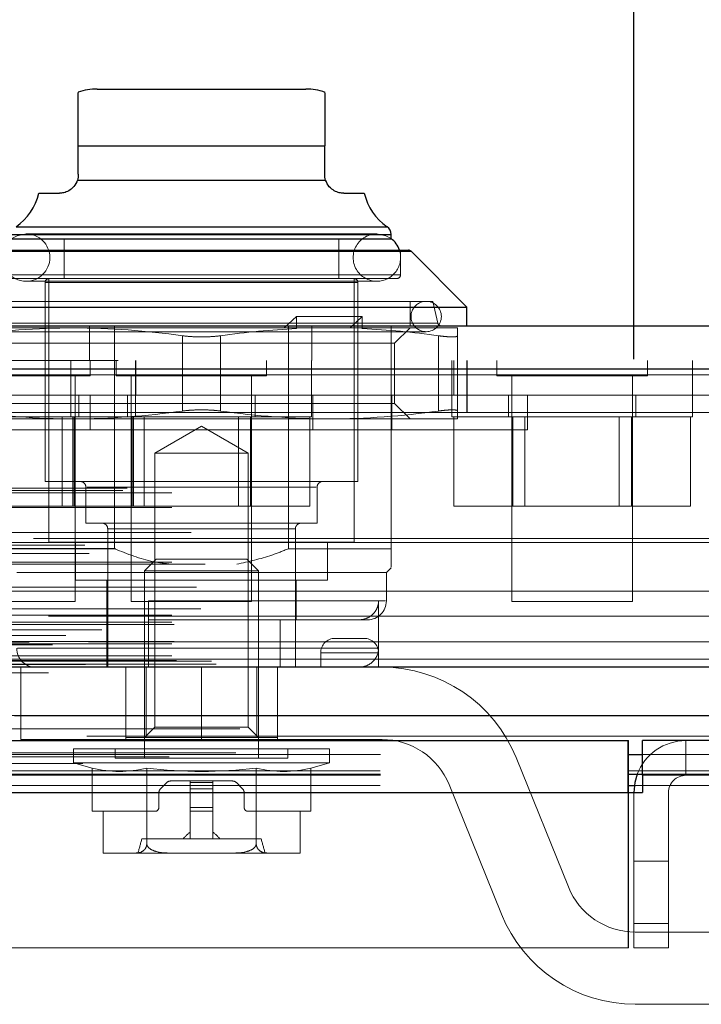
# Model space of a CAD drawing. Header units: inches. Extents: x 0.2 to 10.8, y 0.2 to 8.2.
# Tile 25 of 145: x 4.687 to 4.7657, y 2.2393 to 2.3529. Entities that reach past the tile are written whole.
import ezdxf

# ---------------------------------------------------------------- set-up
doc = ezdxf.new("R2010")
doc.units = ezdxf.units.IN
doc.header["$MEASUREMENT"] = 0
doc.linetypes.add('HIDDEN', pattern=[0.07500000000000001, 0.05, -0.025])
doc.layers.add('DIMENSIONS', color=140, linetype='Continuous')
doc.styles.add('SLDTEXTSTYLE0', font='TXT', dxfattribs={"width": 0.7})
doc.dimstyles.new('SLDDIMSTYLE0', dxfattribs={"dimtxt": 0.0849609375, "dimasz": 0.13, "dimexe": 0, "dimexo": 0.0625, "dimgap": 0.021240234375, "dimtad": 0, "dimtih": 1, "dimtoh": 1, "dimlfac": 18, "dimrnd": 1e-09, "dimzin": 12, "dimdsep": 46, "dimtxsty": 'SLDTEXTSTYLE0', "dimsah": 1, "dimcen": 0.09, "dimadec": 0, "dimazin": 3, "dimtfac": 1, "dimtofl": 0, "dimtmove": 0, "dimatfit": 3, "dimfxl": 0, "dimfrac": 2, "dimtolj": 1, "dimtzin": 12, "dimarcsym": 0})

# ---------------------------------------------------------------- blocks, each defined once
blk = doc.blocks.new('_D_25')
at = {"layer": 'DIMENSIONS'}
for p, q in [((3.227980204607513, 2.313765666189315), (3.227980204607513, 2.671090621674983)), ((4.757869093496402, 2.313765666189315), (4.757869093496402, 2.671090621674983)), ((3.227980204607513, 2.546090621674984), (3.72184727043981, 2.546090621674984)), ((3.836973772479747, 2.546090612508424), (3.808443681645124, 2.546090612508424)), ((3.808443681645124, 2.546090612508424), (3.808443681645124, 2.4110597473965)), ((4.160121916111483, 2.546090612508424), (4.188652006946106, 2.546090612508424)), ((4.188652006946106, 2.546090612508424), (4.188652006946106, 2.4110597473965)), ((4.757869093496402, 2.546090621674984), (4.275248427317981, 2.546090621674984)), ((3.808443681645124, 2.4110597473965), (3.836973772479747, 2.4110597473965)), ((4.188652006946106, 2.4110597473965), (4.160121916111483, 2.4110597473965))]:
    blk.add_line(p, q, dxfattribs=at)
for points in [[(3.227980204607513, 2.546090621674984), (3.357980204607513, 2.526090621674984), (3.357980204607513, 2.566090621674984)], [(4.757869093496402, 2.546090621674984), (4.627869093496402, 2.566090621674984), (4.627869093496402, 2.526090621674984)]]:
    blk.add_solid(points, dxfattribs=at)
at = {"layer": 'DIMENSIONS', "char_height": 0.08333333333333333, "attachment_point": 1, "style": 'SLDTEXTSTYLE0'}
for s, insert in [('27.54', (3.836973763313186, 2.672532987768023)), ('699.5', (3.836973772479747, 2.518482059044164))]:
    blk.add_mtext(s, dxfattribs=dict(at, insert=insert))

msp = doc.modelspace()

# ---------------------------------------------------------------- linework, layer by layer
at = {"color": 7, "linetype": 'Continuous', "lineweight": 25}
for p, q in [((4.695962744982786, 2.344946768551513), (4.707992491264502, 2.344946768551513)), ((4.707992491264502, 2.344946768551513), (4.720022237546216, 2.344946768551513)), ((4.693775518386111, 2.338385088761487), (4.722209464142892, 2.338385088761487)), ((4.693775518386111, 2.335104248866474), (4.693775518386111, 2.338385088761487)), ((4.722209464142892, 2.335104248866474), (4.722209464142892, 2.338385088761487)), ((4.69367339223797, 2.334443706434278), (4.722311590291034, 2.334443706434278)), ((4.68922098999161, 2.332917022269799), (4.691588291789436, 2.332917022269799)), ((4.724396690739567, 2.332917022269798), (4.726763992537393, 2.332917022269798)), ((4.686588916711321, 2.329058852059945), (4.707992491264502, 2.329058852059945)), ((4.707992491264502, 2.329058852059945), (4.729396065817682, 2.329058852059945)), ((4.686120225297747, 2.32816137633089), (4.707992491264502, 2.32816137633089)), ((4.686120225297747, 2.327667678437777), (4.707992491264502, 2.327667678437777)), ((4.707992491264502, 2.32816137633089), (4.729864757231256, 2.32816137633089)), ((4.707992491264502, 2.327667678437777), (4.729864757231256, 2.327667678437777)), ((4.729864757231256, 2.327687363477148), (4.729864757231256, 2.32816137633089)), ((4.683804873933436, 2.326227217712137), (4.707992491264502, 2.326227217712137)), ((4.684114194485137, 2.326355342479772), (4.707992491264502, 2.326355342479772)), ((4.707992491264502, 2.326355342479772), (4.731870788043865, 2.326355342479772)), ((4.707992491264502, 2.326227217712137), (4.732180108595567, 2.326227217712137)), ((4.738613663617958, 2.319793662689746), (4.732180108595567, 2.326227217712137)), ((4.677371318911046, 2.319793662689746), (4.707992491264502, 2.319793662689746)), ((4.707992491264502, 2.319793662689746), (4.738613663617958, 2.319793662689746)), ((4.738613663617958, 2.317606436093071), (4.738613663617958, 2.319793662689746)), ((3.198367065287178, 2.317606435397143), (4.787455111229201, 2.317606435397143)), ((3.196403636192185, 2.312648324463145), (4.789418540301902, 2.312648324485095)), ((3.190347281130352, 2.278301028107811), (4.795474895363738, 2.278301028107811)), ((3.228641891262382, 2.269765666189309), (4.757207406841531, 2.269765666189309)), ((4.757207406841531, 2.263765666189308), (4.757207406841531, 2.269765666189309)), ((4.758869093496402, 2.265765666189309), (4.758869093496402, 2.269765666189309)), ((4.807540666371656, 2.269765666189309), (4.758869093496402, 2.269765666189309)), ((4.757207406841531, 2.268177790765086), (4.758869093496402, 2.268177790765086)), ((4.757207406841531, 2.265887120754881), (4.758869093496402, 2.26588712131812)), ((4.757257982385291, 2.263765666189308), (4.757257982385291, 2.265897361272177)), ((4.758874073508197, 2.265765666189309), (4.758869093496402, 2.265765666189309)), ((4.758874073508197, 2.265765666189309), (4.758874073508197, 2.263765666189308)), ((4.807542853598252, 2.265765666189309), (4.758874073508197, 2.265765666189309)), ((4.757257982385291, 2.264610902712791), (4.75792892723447, 2.264610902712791)), ((3.228641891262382, 2.263765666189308), (4.757207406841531, 2.263765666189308)), ((4.757207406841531, 2.263765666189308), (4.758874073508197, 2.263765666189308))]:
    msp.add_line(p, q, dxfattribs=at)
at = {"color": 7, "linetype": 'HIDDEN', "lineweight": 18}
for p, q in [((4.693775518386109, 2.338385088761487), (4.72220946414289, 2.338385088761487)), ((4.72220946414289, 2.338385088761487), (4.693775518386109, 2.338385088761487)), ((4.722209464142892, 2.338385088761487), (4.693775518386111, 2.338385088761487)), ((4.722209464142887, 2.338385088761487), (4.693775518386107, 2.338385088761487)), ((4.693775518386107, 2.338385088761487), (4.722209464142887, 2.338385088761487)), ((4.693673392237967, 2.334443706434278), (4.722311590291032, 2.334443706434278)), ((4.722311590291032, 2.334443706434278), (4.693673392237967, 2.334443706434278)), ((4.722311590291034, 2.334443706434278), (4.693673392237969, 2.334443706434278)), ((4.693673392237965, 2.334443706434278), (4.72231159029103, 2.334443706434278)), ((4.72231159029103, 2.334443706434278), (4.693673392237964, 2.334443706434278)), ((4.729396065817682, 2.329058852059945), (4.686588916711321, 2.329058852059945)), ((4.686613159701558, 2.329058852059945), (4.72937182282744, 2.329058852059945)), ((4.686613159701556, 2.329058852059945), (4.729371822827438, 2.329058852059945)), ((4.729864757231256, 2.32816137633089), (4.686120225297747, 2.32816137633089)), ((4.686144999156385, 2.32816137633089), (4.729839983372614, 2.32816137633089)), ((4.686144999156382, 2.32816137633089), (4.729839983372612, 2.32816137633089)), ((4.728224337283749, 2.328234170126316), (4.687760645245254, 2.328234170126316)), ((4.692135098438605, 2.327667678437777), (4.692135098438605, 2.323074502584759)), ((4.723849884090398, 2.323074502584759), (4.723849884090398, 2.327667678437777)), ((4.729864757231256, 2.327667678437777), (4.729864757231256, 2.327687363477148)), ((4.732180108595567, 2.326227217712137), (4.683804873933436, 2.326227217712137)), ((4.68382922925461, 2.326227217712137), (4.732155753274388, 2.326227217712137)), ((4.683829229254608, 2.326227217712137), (4.732155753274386, 2.326227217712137)), ((4.730958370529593, 2.323511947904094), (4.730958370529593, 2.326355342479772)), ((4.685124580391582, 2.323511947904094), (4.730860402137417, 2.323511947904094)), ((4.685124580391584, 2.323511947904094), (4.730860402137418, 2.323511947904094)), ((4.685124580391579, 2.323511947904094), (4.730860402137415, 2.323511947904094)), ((4.685464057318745, 2.323074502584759), (4.707992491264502, 2.323074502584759)), ((4.690385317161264, 2.323074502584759), (4.690385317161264, 2.292672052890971)), ((4.707992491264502, 2.323074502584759), (4.730520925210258, 2.323074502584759)), ((4.725599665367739, 2.292672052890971), (4.725599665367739, 2.323074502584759)), ((4.687760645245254, 2.322766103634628), (4.728224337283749, 2.322766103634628)), ((4.689947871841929, 2.322637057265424), (4.689947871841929, 2.299671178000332)), ((4.690046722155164, 2.322637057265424), (4.725938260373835, 2.322637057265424)), ((4.690046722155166, 2.322637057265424), (4.725938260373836, 2.322637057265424)), ((4.690046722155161, 2.322637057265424), (4.725938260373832, 2.322637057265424)), ((4.726037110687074, 2.299671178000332), (4.726037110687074, 2.322637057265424)), ((4.681308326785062, 2.320449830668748), (4.707992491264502, 2.320449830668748)), ((4.707992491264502, 2.320449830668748), (4.734676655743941, 2.320449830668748)), ((4.732051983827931, 2.317606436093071), (4.732051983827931, 2.320449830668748)), ((4.735254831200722, 2.317945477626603), (4.734676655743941, 2.320449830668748)), ((4.718967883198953, 2.318700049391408), (4.717546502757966, 2.317387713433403)), ((4.718967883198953, 2.317301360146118), (4.718967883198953, 2.318700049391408)), ((4.726544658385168, 2.318700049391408), (4.718967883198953, 2.318700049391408)), ((4.726544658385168, 2.318700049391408), (4.725123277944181, 2.317387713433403)), ((4.726544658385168, 2.317301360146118), (4.726544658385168, 2.318700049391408)), ((4.678790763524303, 2.317387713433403), (4.693228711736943, 2.317387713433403)), ((4.6807547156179, 2.317945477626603), (4.735230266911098, 2.317945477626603)), ((4.680754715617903, 2.317945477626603), (4.7352302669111, 2.317945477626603)), ((4.680754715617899, 2.317945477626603), (4.735230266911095, 2.317945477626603)), ((4.693228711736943, 2.317387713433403), (4.718804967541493, 2.317387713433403)), ((4.695059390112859, 2.313606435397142), (4.695059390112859, 2.317606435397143)), ((4.697969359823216, 2.291906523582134), (4.697969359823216, 2.317606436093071)), ((4.718015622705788, 2.291906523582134), (4.718015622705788, 2.317606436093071)), ((4.718967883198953, 2.317301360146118), (4.718804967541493, 2.317387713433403)), ((4.725123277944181, 2.317387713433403), (4.718804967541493, 2.317387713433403)), ((4.720725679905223, 2.313606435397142), (4.720725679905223, 2.317606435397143)), ((4.726381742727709, 2.317387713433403), (4.725123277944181, 2.317387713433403)), ((4.726544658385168, 2.317301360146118), (4.726381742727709, 2.317387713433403)), ((4.726381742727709, 2.317387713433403), (4.73752005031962, 2.317387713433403)), ((4.729864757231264, 2.313606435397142), (4.729864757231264, 2.317606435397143)), ((4.730275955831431, 2.315611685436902), (4.732051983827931, 2.317387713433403)), ((4.682073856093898, 2.316950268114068), (4.733911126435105, 2.316950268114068)), ((4.705805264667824, 2.316482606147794), (4.705805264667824, 2.30779413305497)), ((4.705805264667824, 2.316482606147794), (4.705805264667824, 2.30779413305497)), ((4.705805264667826, 2.316482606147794), (4.705805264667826, 2.30779413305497)), ((4.705805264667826, 2.316482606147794), (4.705805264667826, 2.30779413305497)), ((4.705805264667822, 2.316482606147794), (4.705805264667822, 2.30779413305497)), ((4.705805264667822, 2.316482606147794), (4.705805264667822, 2.30779413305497)), ((4.710179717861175, 2.316482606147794), (4.710179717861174, 2.30779413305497)), ((4.710179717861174, 2.316482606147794), (4.710179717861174, 2.30779413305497)), ((4.710179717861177, 2.316482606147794), (4.710179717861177, 2.30779413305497)), ((4.710179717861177, 2.316482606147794), (4.710179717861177, 2.30779413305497)), ((4.710179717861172, 2.316482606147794), (4.710179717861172, 2.30779413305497)), ((4.710179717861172, 2.316482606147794), (4.710179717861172, 2.30779413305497)), ((4.735332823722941, 2.316482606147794), (4.735332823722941, 2.30779413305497)), ((4.735332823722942, 2.316482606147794), (4.735332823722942, 2.30779413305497)), ((4.735332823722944, 2.316482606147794), (4.735332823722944, 2.30779413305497)), ((4.735332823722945, 2.316482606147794), (4.735332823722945, 2.30779413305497)), ((4.735332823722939, 2.316482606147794), (4.735332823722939, 2.30779413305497)), ((4.73533282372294, 2.316482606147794), (4.73533282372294, 2.30779413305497)), ((4.73752005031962, 2.316482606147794), (4.73752005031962, 2.30779413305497)), ((4.685709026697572, 2.315611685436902), (4.730275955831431, 2.315611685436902)), ((4.730275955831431, 2.308665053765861), (4.730275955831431, 2.315611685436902)), ((3.198367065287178, 2.313606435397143), (4.787455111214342, 2.313606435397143)), ((4.69292031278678, 2.313606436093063), (4.69292031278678, 2.309606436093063)), ((4.695156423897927, 2.311870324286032), (4.695156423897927, 2.313606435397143)), ((4.698128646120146, 2.313606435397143), (4.698128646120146, 2.311870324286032)), ((4.700364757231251, 2.309606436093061), (4.700364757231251, 2.313606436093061)), ((4.700401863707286, 2.309606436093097), (4.700401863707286, 2.313606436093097)), ((4.715489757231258, 2.311870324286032), (4.715489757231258, 2.313606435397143)), ((4.720698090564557, 2.309606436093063), (4.720698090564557, 2.313606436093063)), ((4.729864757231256, 2.291906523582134), (4.729864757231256, 2.313606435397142)), ((4.736864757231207, 2.313606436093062), (4.736864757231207, 2.309606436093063)), ((4.737086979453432, 2.309606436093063), (4.737086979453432, 2.313606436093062)), ((4.738586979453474, 2.309606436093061), (4.738586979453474, 2.313606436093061)), ((4.738624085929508, 2.307606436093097), (4.738624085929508, 2.313606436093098)), ((4.7420730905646, 2.313606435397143), (4.7420730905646, 2.311870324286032)), ((4.759434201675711, 2.311870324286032), (4.759434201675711, 2.313606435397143)), ((4.764642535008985, 2.309606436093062), (4.764642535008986, 2.313606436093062)), ((4.789418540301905, 2.312648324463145), (3.196403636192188, 2.312648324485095)), ((3.196403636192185, 2.311953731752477), (4.789418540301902, 2.311953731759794)), ((4.789418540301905, 2.311953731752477), (3.196403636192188, 2.311953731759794)), ((4.677795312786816, 2.311870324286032), (4.695156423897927, 2.311870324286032)), ((4.693420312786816, 2.285828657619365), (4.693420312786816, 2.311870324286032)), ((4.698128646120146, 2.311870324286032), (4.715489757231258, 2.311870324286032)), ((4.699864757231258, 2.311870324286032), (4.699864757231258, 2.285828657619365)), ((4.713753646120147, 2.285828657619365), (4.713753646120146, 2.311870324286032)), ((4.7420730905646, 2.311870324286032), (4.759434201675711, 2.311870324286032)), ((4.743809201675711, 2.311870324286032), (4.743809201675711, 2.285828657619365)), ((4.757698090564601, 2.285828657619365), (4.7576980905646, 2.311870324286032)), ((4.738624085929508, 2.309606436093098), (3.247235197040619, 2.309606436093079)), ((4.692920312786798, 2.30960643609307), (4.692920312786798, 2.30710643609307)), ((4.693836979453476, 2.307106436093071), (4.693836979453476, 2.309606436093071)), ((4.695159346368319, 2.305606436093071), (4.695159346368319, 2.309606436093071)), ((4.699448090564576, 2.30960643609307), (4.699448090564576, 2.307106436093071)), ((4.700364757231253, 2.307106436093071), (4.700364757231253, 2.309606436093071)), ((4.714170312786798, 2.307106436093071), (4.714170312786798, 2.309606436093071)), ((4.720698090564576, 2.307106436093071), (4.720698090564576, 2.309606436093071)), ((4.720825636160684, 2.305606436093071), (4.720825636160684, 2.309606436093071)), ((4.729964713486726, 2.305606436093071), (4.729964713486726, 2.309606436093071)), ((4.73686475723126, 2.309606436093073), (4.73686475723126, 2.307106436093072)), ((4.738586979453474, 2.307606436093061), (4.738586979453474, 2.309606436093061)), ((4.768586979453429, 2.309606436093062), (4.738624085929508, 2.309606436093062)), ((4.743392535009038, 2.309606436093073), (4.743392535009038, 2.307106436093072)), ((4.745603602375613, 2.305606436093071), (4.745603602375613, 2.309606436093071)), ((4.75811475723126, 2.307106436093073), (4.75811475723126, 2.309606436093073)), ((4.764642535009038, 2.307106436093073), (4.764642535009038, 2.309606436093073)), ((4.685709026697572, 2.308665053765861), (4.730275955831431, 2.308665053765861)), ((4.732051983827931, 2.306889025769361), (4.730275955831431, 2.308665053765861)), ((4.738624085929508, 2.307606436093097), (3.247235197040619, 2.307606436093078)), ((4.738624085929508, 2.307606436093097), (3.247235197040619, 2.307606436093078)), ((3.24723519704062, 2.30760643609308), (4.738586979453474, 2.307606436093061)), ((3.24723519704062, 2.30760643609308), (4.738586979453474, 2.307606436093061)), ((4.738586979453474, 2.307606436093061), (4.738624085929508, 2.307606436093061)), ((4.767401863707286, 2.307606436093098), (4.738624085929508, 2.307606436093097)), ((4.672586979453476, 2.307106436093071), (4.700364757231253, 2.307106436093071)), ((4.678464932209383, 2.306889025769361), (4.693228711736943, 2.306889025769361)), ((4.691917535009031, 2.296828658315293), (4.691917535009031, 2.307106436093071)), ((4.693145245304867, 2.307106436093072), (4.693145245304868, 2.296828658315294)), ((4.693228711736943, 2.306889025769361), (4.72275627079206, 2.306889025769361)), ((4.693307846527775, 2.307106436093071), (4.693307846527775, 2.296828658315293)), ((4.699977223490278, 2.307106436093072), (4.699977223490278, 2.296828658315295)), ((4.700139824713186, 2.30710643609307), (4.720698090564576, 2.307106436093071)), ((4.700139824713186, 2.307106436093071), (4.700139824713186, 2.296828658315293)), ((4.701367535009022, 2.307106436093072), (4.701367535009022, 2.296828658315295)), ((4.707992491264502, 2.306054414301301), (4.702615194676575, 2.302949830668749)), ((4.713369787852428, 2.302949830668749), (4.707992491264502, 2.306054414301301)), ((4.712250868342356, 2.296828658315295), (4.712250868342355, 2.307106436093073)), ((4.713641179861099, 2.307106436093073), (4.7136411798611, 2.296828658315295)), ((4.720473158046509, 2.307106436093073), (4.72047315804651, 2.296828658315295)), ((4.72275627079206, 2.306889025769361), (4.73752005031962, 2.306889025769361)), ((4.73686475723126, 2.307106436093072), (4.764642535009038, 2.307106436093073)), ((4.737089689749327, 2.307106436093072), (4.737089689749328, 2.296828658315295)), ((4.743921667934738, 2.307106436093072), (4.743921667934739, 2.296828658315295)), ((4.745311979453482, 2.307106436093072), (4.745311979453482, 2.296828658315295)), ((4.756195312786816, 2.296828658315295), (4.756195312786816, 2.307106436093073)), ((4.75758562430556, 2.307106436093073), (4.75758562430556, 2.296828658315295)), ((4.76441760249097, 2.307106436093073), (4.76441760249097, 2.296828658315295)), ((4.707992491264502, 2.305606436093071), (4.67038138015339, 2.305606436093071)), ((4.745603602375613, 2.305606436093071), (4.707992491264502, 2.305606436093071)), ((4.702615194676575, 2.302949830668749), (4.707992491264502, 2.302949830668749)), ((4.702615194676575, 2.302949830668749), (4.702615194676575, 2.271328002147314)), ((4.707992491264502, 2.302949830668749), (4.713369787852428, 2.302949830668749)), ((4.713369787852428, 2.271328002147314), (4.713369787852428, 2.302949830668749)), ((4.689947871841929, 2.299671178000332), (4.707992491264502, 2.299671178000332)), ((4.707992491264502, 2.299671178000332), (4.726037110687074, 2.299671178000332)), ((3.198921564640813, 2.298614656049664), (4.786900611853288, 2.298614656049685)), ((3.199408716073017, 2.298903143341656), (4.786413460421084, 2.298903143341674)), ((3.204553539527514, 2.298347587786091), (4.781268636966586, 2.298347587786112)), ((3.204553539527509, 2.298347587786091), (4.781268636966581, 2.298347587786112)), ((4.694650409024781, 2.299015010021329), (4.694650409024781, 2.294859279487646)), ((4.694747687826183, 2.299015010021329), (4.721237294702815, 2.299015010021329)), ((4.694747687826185, 2.299015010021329), (4.721237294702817, 2.299015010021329)), ((4.69474768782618, 2.299015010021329), (4.721237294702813, 2.299015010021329)), ((4.721334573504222, 2.294859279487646), (4.721334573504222, 2.299015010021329)), ((3.204553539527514, 2.296659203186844), (4.781268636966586, 2.296659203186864)), ((4.679643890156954, 2.296828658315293), (4.693307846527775, 2.296828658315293)), ((4.693307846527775, 2.296828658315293), (4.700139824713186, 2.296828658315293)), ((4.700139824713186, 2.296828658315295), (4.7136411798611, 2.296828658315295)), ((4.7136411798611, 2.296828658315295), (4.72047315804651, 2.296828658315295)), ((4.737089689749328, 2.296828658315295), (4.743921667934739, 2.296828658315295)), ((4.743921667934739, 2.296828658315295), (4.75758562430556, 2.296828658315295)), ((4.75758562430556, 2.296828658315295), (4.76441760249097, 2.296828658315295)), ((4.694650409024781, 2.294859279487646), (4.707992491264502, 2.294859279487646)), ((4.707992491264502, 2.294859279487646), (4.721334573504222, 2.294859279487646)), ((3.20679751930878, 2.293787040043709), (4.779024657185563, 2.29378704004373)), ((4.697165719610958, 2.294203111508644), (4.697165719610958, 2.278236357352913)), ((4.697190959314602, 2.294203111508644), (4.718794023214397, 2.294203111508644)), ((4.697190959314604, 2.294203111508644), (4.718794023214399, 2.294203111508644)), ((4.697190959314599, 2.294203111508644), (4.718794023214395, 2.294203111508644)), ((4.718819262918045, 2.278236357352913), (4.718819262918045, 2.294203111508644)), ((4.7886135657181, 2.293105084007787), (3.197217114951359, 2.293105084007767)), ((3.204553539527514, 2.292635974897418), (4.781268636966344, 2.292635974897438)), ((4.780647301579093, 2.292640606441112), (3.205173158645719, 2.292640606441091)), ((4.690385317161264, 2.292672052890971), (4.707992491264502, 2.292672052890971)), ((4.69344743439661, 2.292672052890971), (4.69344743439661, 2.28829759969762)), ((4.707992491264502, 2.292672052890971), (4.725599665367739, 2.292672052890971)), ((4.722537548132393, 2.28829759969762), (4.722537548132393, 2.292672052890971)), ((3.194518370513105, 2.292326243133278), (4.791303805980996, 2.292326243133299)), ((3.195039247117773, 2.29135372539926), (4.790778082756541, 2.291353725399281)), ((3.198053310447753, 2.291936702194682), (4.787768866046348, 2.291936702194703)), ((4.686120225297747, 2.291906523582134), (4.697969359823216, 2.291906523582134)), ((4.718015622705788, 2.291906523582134), (4.729864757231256, 2.291906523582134)), ((3.204553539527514, 2.290339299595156), (4.781268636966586, 2.290339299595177)), ((3.208396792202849, 2.290127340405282), (4.777419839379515, 2.290127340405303)), ((4.702772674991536, 2.290703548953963), (4.701430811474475, 2.289361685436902)), ((4.702772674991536, 2.290703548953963), (4.707992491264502, 2.290703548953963)), ((4.707992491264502, 2.290703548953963), (4.713212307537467, 2.290703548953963)), ((4.714554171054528, 2.289361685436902), (4.713212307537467, 2.290703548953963)), ((4.686667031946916, 2.28917249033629), (4.707992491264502, 2.28917249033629)), ((4.701430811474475, 2.289361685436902), (4.707992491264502, 2.289361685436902)), ((4.701430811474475, 2.289361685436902), (4.701430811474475, 2.267737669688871)), ((4.707992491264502, 2.289361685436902), (4.714554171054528, 2.289361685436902)), ((4.707992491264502, 2.28917249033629), (4.729317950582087, 2.28917249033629)), ((4.714554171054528, 2.267737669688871), (4.714554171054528, 2.289361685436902)), ((4.729317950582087, 2.28917249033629), (4.729864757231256, 2.289719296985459)), ((4.729317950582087, 2.285891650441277), (4.729317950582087, 2.28917249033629)), ((4.69344743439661, 2.28829759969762), (4.707992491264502, 2.28829759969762)), ((4.697056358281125, 2.28829759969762), (4.697056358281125, 2.278236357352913)), ((4.707992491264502, 2.28829759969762), (4.722537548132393, 2.28829759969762)), ((4.718928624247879, 2.283704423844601), (4.718928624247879, 2.28829759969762)), ((4.780442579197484, 2.287006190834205), (3.205379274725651, 2.287006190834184)), ((3.207416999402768, 2.287456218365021), (4.778405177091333, 2.287456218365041)), ((3.207416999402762, 2.287456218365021), (4.778405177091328, 2.287456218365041)), ((4.679531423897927, 2.285828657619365), (4.693420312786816, 2.285828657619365)), ((4.699864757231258, 2.285828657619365), (4.713753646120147, 2.285828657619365)), ((4.701868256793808, 2.285891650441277), (4.72922073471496, 2.285891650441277)), ((4.70186825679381, 2.280423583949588), (4.70186825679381, 2.285891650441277)), ((4.70186825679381, 2.285891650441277), (4.729220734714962, 2.285891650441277)), ((4.701868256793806, 2.285891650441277), (4.729220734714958, 2.285891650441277)), ((4.728419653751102, 2.280423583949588), (4.728419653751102, 2.285891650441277)), ((4.743809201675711, 2.285828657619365), (4.757698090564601, 2.285828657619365)), ((3.207905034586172, 2.284965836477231), (4.777914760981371, 2.284965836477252)), ((4.790355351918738, 2.28414353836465), (3.19546057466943, 2.284143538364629)), ((3.204553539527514, 2.284225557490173), (4.781268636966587, 2.284225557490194)), ((3.204553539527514, 2.283443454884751), (4.781268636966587, 2.283443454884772)), ((3.204553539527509, 2.283443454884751), (4.781268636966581, 2.283443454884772)), ((4.70186825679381, 2.283704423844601), (4.727130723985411, 2.283704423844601)), ((4.717052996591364, 2.278236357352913), (4.717052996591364, 2.283704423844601)), ((3.191475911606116, 2.282543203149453), (4.794346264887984, 2.282543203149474)), ((3.196507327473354, 2.282563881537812), (4.789314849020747, 2.282563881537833)), ((3.204831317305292, 2.283165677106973), (4.780990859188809, 2.283165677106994)), ((3.188096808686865, 2.281118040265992), (4.797725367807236, 2.281118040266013)), ((3.188096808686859, 2.281118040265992), (4.797725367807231, 2.281118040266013)), ((4.794968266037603, 2.281174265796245), (3.190853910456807, 2.281174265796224)), ((3.192320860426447, 2.281910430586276), (4.793465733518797, 2.281910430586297)), ((3.204831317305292, 2.281221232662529), (4.780990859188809, 2.28122123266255)), ((4.726741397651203, 2.281569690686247), (4.723408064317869, 2.281569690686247)), ((3.190794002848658, 2.280834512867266), (4.795028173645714, 2.280834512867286)), ((3.204553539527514, 2.280943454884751), (4.781268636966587, 2.280943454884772)), ((3.204553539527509, 2.280943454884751), (4.781268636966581, 2.280943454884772)), ((4.7284196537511, 2.280423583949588), (4.686767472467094, 2.280423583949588)), ((4.728419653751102, 2.280423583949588), (4.686767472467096, 2.280423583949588)), ((4.728419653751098, 2.280423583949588), (4.686767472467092, 2.280423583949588)), ((4.728408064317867, 2.27990302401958), (4.721741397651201, 2.27990302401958)), ((4.721741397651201, 2.27990302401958), (4.728408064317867, 2.27990302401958)), ((4.721741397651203, 2.27990302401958), (4.721741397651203, 2.278236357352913)), ((4.72840806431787, 2.27990302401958), (4.721741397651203, 2.27990302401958)), ((4.721741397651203, 2.27990302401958), (4.72840806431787, 2.27990302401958)), ((4.728408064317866, 2.27990302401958), (4.721741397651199, 2.27990302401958)), ((4.721741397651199, 2.27990302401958), (4.728408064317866, 2.27990302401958)), ((4.72840806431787, 2.27990302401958), (4.72840806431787, 2.278236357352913)), ((3.204553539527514, 2.279561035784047), (4.781268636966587, 2.279561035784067)), ((3.204553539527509, 2.279561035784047), (4.781268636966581, 2.279561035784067)), ((3.205109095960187, 2.278999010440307), (4.780713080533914, 2.278999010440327)), ((3.205109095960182, 2.278999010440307), (4.780713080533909, 2.278999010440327)), ((3.20916232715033, 2.278952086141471), (4.776659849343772, 2.278952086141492)), ((3.209162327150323, 2.278952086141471), (4.776659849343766, 2.278952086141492)), ((4.767401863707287, 2.279161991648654), (3.218457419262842, 2.279161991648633)), ((3.19397572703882, 2.278250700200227), (4.791846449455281, 2.278250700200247)), ((3.194115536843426, 2.278232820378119), (4.791706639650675, 2.27823282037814)), ((3.19461816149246, 2.27855171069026), (4.791204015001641, 2.278551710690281)), ((3.194618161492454, 2.27855171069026), (4.791204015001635, 2.278551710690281)), ((3.209677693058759, 2.278587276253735), (4.776144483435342, 2.278587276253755)), ((3.209677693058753, 2.278587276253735), (4.776144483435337, 2.278587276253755)), ((4.687158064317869, 2.278236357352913), (4.707991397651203, 2.278236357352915)), ((4.687158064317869, 2.278236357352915), (4.687158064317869, 2.26990302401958)), ((4.699241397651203, 2.278236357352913), (4.699241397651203, 2.26990302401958)), ((4.6992435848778, 2.270143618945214), (4.6992435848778, 2.278236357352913)), ((4.701614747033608, 2.270143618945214), (4.701614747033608, 2.278236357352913)), ((4.707991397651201, 2.278236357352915), (4.707991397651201, 2.26990302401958)), ((4.707991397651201, 2.278236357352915), (4.707991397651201, 2.26990302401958)), ((4.707991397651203, 2.278236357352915), (4.707991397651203, 2.26990302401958)), ((4.707991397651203, 2.278236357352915), (4.728824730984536, 2.278236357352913)), ((4.707991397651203, 2.278236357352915), (4.707991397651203, 2.26990302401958)), ((4.707991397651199, 2.278236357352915), (4.707991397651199, 2.26990302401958)), ((4.707991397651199, 2.278236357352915), (4.707991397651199, 2.26990302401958)), ((4.714370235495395, 2.270143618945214), (4.714370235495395, 2.278236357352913)), ((4.716741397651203, 2.278236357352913), (4.716741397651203, 2.26990302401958)), ((3.19034728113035, 2.277606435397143), (4.795474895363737, 2.277606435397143)), ((3.212404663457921, 2.271126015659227), (4.77341751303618, 2.271126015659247)), ((4.702615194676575, 2.271328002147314), (4.701430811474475, 2.270143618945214)), ((4.702615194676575, 2.271328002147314), (4.713369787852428, 2.271328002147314)), ((4.714554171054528, 2.270143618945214), (4.713369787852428, 2.271328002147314)), ((4.687158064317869, 2.26990302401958), (4.707991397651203, 2.26990302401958)), ((4.6992435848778, 2.270143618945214), (4.701614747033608, 2.270143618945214)), ((4.701614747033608, 2.270143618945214), (4.714370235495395, 2.270143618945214)), ((4.728824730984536, 2.26990302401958), (4.707991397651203, 2.26990302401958)), ((4.714370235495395, 2.270143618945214), (4.716741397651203, 2.270143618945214)), ((4.757207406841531, 2.269765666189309), (4.757257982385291, 2.269765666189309)), ((4.757257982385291, 2.265897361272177), (4.757257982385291, 2.269765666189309)), ((4.763869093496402, 2.265765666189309), (4.763869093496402, 2.269765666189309)), ((4.693228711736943, 2.268831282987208), (4.707992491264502, 2.268831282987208)), ((4.693228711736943, 2.268831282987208), (4.693228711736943, 2.267203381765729)), ((4.698040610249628, 2.268831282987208), (4.698040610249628, 2.267737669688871)), ((4.707992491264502, 2.268831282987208), (4.72275627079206, 2.268831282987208)), ((4.717944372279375, 2.267737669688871), (4.717944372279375, 2.268831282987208)), ((4.72275627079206, 2.267203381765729), (4.72275627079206, 2.268831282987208)), ((3.204241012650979, 2.267892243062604), (4.78157172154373, 2.267892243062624)), ((3.211931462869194, 2.268374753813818), (4.773888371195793, 2.268374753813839)), ((3.228641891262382, 2.268177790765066), (4.757207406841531, 2.268177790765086)), ((4.698040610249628, 2.267737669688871), (4.707992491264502, 2.267737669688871)), ((4.707992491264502, 2.267737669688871), (4.717944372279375, 2.267737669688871)), ((4.744275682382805, 2.267818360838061), (4.750313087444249, 2.252889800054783)), ((4.758869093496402, 2.268177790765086), (4.803816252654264, 2.268177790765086)), ((3.228591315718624, 2.266301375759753), (4.757257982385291, 2.266301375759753)), ((4.693228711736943, 2.267203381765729), (4.707992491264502, 2.267203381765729)), ((4.695364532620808, 2.26661066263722), (4.695364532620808, 2.26161343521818)), ((4.701678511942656, 2.266610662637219), (4.701678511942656, 2.257852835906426)), ((4.707992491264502, 2.267203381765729), (4.72275627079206, 2.267203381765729)), ((4.714306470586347, 2.266610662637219), (4.714306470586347, 2.257852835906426)), ((4.720620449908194, 2.266610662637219), (4.720620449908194, 2.26161343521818)), ((4.757257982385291, 2.266301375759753), (4.805492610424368, 2.266301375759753)), ((3.228641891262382, 2.265765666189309), (4.757207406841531, 2.265765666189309)), ((4.757207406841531, 2.265765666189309), (4.757257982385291, 2.265765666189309)), ((4.758869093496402, 2.26588712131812), (4.803699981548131, 2.265887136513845)), ((3.228591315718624, 2.264610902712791), (4.757257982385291, 2.264610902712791)), ((4.703972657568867, 2.264920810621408), (4.703263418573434, 2.264211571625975)), ((4.706680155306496, 2.265112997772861), (4.704436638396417, 2.265112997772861)), ((4.706680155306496, 2.265112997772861), (4.709304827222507, 2.265112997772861)), ((4.706680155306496, 2.265112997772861), (4.706680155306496, 2.264920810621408)), ((4.706680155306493, 2.264920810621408), (4.709304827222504, 2.264920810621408)), ((4.706680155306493, 2.264920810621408), (4.709304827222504, 2.264920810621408)), ((4.706680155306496, 2.264920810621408), (4.706680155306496, 2.264211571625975)), ((4.706680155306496, 2.264920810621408), (4.709304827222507, 2.264920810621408)), ((4.706680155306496, 2.264920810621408), (4.709304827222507, 2.264920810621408)), ((4.706680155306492, 2.264920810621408), (4.709304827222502, 2.264920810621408)), ((4.706680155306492, 2.264920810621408), (4.709304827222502, 2.264920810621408)), ((4.706680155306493, 2.264211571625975), (4.709304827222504, 2.264211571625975)), ((4.706680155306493, 2.264211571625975), (4.709304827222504, 2.264211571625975)), ((4.706680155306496, 2.264211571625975), (4.706680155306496, 2.263747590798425)), ((4.706680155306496, 2.264211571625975), (4.709304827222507, 2.264211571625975)), ((4.706680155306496, 2.264211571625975), (4.709304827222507, 2.264211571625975)), ((4.706680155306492, 2.264211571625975), (4.709304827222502, 2.264211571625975)), ((4.706680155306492, 2.264211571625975), (4.709304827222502, 2.264211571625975)), ((4.709304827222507, 2.265112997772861), (4.709304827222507, 2.264920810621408)), ((4.711548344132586, 2.265112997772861), (4.709304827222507, 2.265112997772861)), ((4.709304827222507, 2.264920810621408), (4.709304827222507, 2.264211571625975)), ((4.709304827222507, 2.264211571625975), (4.709304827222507, 2.263747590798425)), ((4.712721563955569, 2.264211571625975), (4.712012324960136, 2.264920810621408)), ((4.742587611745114, 2.249765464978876), (4.73655020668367, 2.264694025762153)), ((4.75792892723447, 2.264610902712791), (4.805492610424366, 2.264610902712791)), ((3.228641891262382, 2.263765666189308), (4.757207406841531, 2.263765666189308)), ((3.228641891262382, 2.263765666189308), (4.757207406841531, 2.263765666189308)), ((3.228641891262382, 2.263765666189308), (4.757207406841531, 2.263765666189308)), ((3.228641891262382, 2.263765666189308), (4.757207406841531, 2.263765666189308)), ((3.228641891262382, 2.263765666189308), (4.757207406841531, 2.263765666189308)), ((4.703071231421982, 2.263747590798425), (4.703071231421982, 2.262050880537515)), ((4.706680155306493, 2.263747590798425), (4.709304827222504, 2.263747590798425)), ((4.706680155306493, 2.263747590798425), (4.709304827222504, 2.263747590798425)), ((4.706680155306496, 2.263747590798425), (4.709304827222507, 2.263747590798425)), ((4.706680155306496, 2.263747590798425), (4.706680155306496, 2.262050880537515)), ((4.706680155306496, 2.263747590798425), (4.709304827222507, 2.263747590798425)), ((4.706680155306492, 2.263747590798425), (4.709304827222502, 2.263747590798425)), ((4.706680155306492, 2.263747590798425), (4.709304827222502, 2.263747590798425)), ((4.709304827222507, 2.263747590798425), (4.709304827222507, 2.262050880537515)), ((4.712913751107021, 2.262050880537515), (4.712913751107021, 2.263747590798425)), ((4.757207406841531, 2.24587677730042), (4.757207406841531, 2.263765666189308)), ((4.757257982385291, 2.24587677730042), (4.757257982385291, 2.263765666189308)), ((4.757869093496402, 2.263765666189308), (4.757869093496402, 2.24587677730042)), ((4.761869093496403, 2.24587677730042), (4.761869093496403, 2.263765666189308)), ((4.706680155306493, 2.262050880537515), (4.709304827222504, 2.262050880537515)), ((4.706680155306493, 2.262050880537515), (4.709304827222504, 2.262050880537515)), ((4.706680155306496, 2.262050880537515), (4.709304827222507, 2.262050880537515)), ((4.706680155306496, 2.262050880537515), (4.706680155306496, 2.26161343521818)), ((4.706680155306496, 2.262050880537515), (4.709304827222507, 2.262050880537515)), ((4.706680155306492, 2.262050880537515), (4.709304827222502, 2.262050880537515)), ((4.706680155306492, 2.262050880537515), (4.709304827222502, 2.262050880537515)), ((4.709304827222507, 2.262050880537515), (4.709304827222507, 2.26161343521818)), ((4.696627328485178, 2.26161343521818), (4.695364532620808, 2.26161343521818)), ((4.696627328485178, 2.256802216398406), (4.696627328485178, 2.26161343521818)), ((4.702633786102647, 2.26161343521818), (4.696627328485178, 2.26161343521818)), ((4.706680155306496, 2.26161343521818), (4.709304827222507, 2.26161343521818)), ((4.706680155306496, 2.26161343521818), (4.706680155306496, 2.258441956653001)), ((4.709304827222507, 2.26161343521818), (4.709304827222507, 2.258441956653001)), ((4.719357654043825, 2.26161343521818), (4.713351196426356, 2.26161343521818)), ((4.719357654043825, 2.26161343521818), (4.719357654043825, 2.256802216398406)), ((4.720620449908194, 2.26161343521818), (4.719357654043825, 2.26161343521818)), ((4.701114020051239, 2.258441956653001), (4.714870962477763, 2.258441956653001)), ((4.696666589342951, 2.256801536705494), (4.696687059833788, 2.256801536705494)), ((4.696666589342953, 2.256801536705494), (4.696687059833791, 2.256801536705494)), ((4.696666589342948, 2.256801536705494), (4.696687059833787, 2.256801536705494)), ((4.696687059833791, 2.256801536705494), (4.700355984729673, 2.256801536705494)), ((4.700355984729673, 2.256801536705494), (4.704323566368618, 2.256801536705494)), ((4.704323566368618, 2.256801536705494), (4.711661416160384, 2.256801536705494)), ((4.711661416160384, 2.256801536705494), (4.715628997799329, 2.256801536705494)), ((4.715628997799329, 2.256801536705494), (4.719297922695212, 2.256801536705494)), ((4.71929792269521, 2.256801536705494), (4.719318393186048, 2.256801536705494)), ((4.719297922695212, 2.256801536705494), (4.719318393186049, 2.256801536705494)), ((4.719297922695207, 2.256801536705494), (4.719318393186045, 2.256801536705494)), ((4.757869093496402, 2.255876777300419), (4.761869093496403, 2.255876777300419)), ((4.761869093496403, 2.248654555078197), (4.757869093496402, 2.248654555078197)), ((4.757869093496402, 2.248654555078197), (4.761869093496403, 2.248654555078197)), ((4.761869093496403, 2.248654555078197), (4.757869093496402, 2.248654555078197)), ((4.757869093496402, 2.248654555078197), (4.761869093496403, 2.248654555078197)), ((4.761869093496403, 2.248654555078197), (4.757869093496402, 2.248654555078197)), ((4.757869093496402, 2.248654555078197), (4.761869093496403, 2.248654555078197)), ((4.758038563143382, 2.247680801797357), (4.790213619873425, 2.247680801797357)), ((4.757207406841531, 2.24587677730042), (3.228641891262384, 2.24587677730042)), ((4.757257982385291, 2.24587677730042), (4.757207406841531, 2.24587677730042)), ((4.757869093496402, 2.24587677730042), (4.761869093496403, 2.24587677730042)), ((4.790213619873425, 2.239347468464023), (4.758038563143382, 2.239347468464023))]:
    msp.add_line(p, q, dxfattribs=at)
at = {"color": 7, "linetype": 'HIDDEN', "lineweight": 18, "flags": 128}
for points in [[(4.687760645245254, 2.328234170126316), (4.686714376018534, 2.328026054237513), (4.686120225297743, 2.327687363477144)], [(4.729864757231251, 2.327687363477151), (4.729270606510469, 2.328026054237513), (4.728224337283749, 2.328234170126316)], [(4.786412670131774, 2.272638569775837), (4.005734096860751, 2.272638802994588), (3.199411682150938, 2.272638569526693)], [(4.780566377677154, 2.272650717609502), (4.005734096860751, 2.27265077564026), (3.205253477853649, 2.272650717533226)], [(4.794768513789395, 2.270278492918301), (3.959205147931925, 2.270278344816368), (3.191049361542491, 2.270278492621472)], [(4.79477325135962, 2.27027844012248), (4.05852145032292, 2.270276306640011), (3.191050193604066, 2.270278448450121)], [(3.211934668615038, 2.26837477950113), (3.98008102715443, 2.268375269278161), (4.773905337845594, 2.268374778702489)], [(3.194304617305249, 2.267147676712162), (3.980069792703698, 2.267147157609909), (4.79152759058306, 2.267147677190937)], [(3.228641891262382, 2.265887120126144), (3.980069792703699, 2.265886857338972), (4.757207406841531, 2.265887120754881)]]:
    msp.add_lwpolyline(points, dxfattribs=at)
at = {"color": 7, "linetype": 'Continuous', "lineweight": 25, "flags": 128}
msp.add_lwpolyline([(4.758257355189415, 2.265888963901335), (4.757984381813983, 2.264936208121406), (4.757869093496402, 2.263765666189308)], dxfattribs=at)
at = {"color": 7, "linetype": 'Continuous', "lineweight": 25}
for centre, radius, start, end in [((4.695962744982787, 2.338385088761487), 0.006561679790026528, 90.00000000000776, 109.6081191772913), ((4.720022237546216, 2.338385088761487), 0.006561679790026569, 70.2500112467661, 90), ((4.682839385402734, 2.334443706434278), 0.006561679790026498, 304.8499045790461, 346.5458794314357), ((4.733145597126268, 2.334443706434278), 0.006561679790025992, 193.4541205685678, 235.1500954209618), ((4.728771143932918, 2.32816137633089), 0.001093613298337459, 359.9999999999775, 55.15009542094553), ((4.728224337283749, 2.325500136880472), 0.002734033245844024, 18.22805277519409, 53.1301023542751), ((4.731870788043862, 2.325917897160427), 0.0004374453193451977, 45.00000000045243, 89.99999999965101)]:
    msp.add_arc(centre, radius, start, end, dxfattribs=at)
at = {"color": 7, "linetype": 'HIDDEN', "lineweight": 18}
for centre, radius, start, end in [((4.687760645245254, 2.325500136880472), 0.002734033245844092, 270.0000000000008, 90), ((4.728224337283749, 2.325500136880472), 0.002734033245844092, 90, 270.0000000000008), ((4.687760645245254, 2.325500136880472), 0.002734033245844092, 161.7719472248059, 270.0000000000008), ((4.728224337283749, 2.325500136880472), 0.002734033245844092, 270.0000000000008, 18.22805277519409), ((4.690385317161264, 2.322637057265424), 0.0004374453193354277, 90, 180), ((4.725599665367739, 2.322637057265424), 0.0004374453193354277, 0, 90), ((4.730520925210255, 2.323511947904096), 0.0004374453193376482, 270.0000000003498, 359.99999999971), ((4.733911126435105, 2.318700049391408), 0.001749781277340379, 90, 270.0000000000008), ((4.733911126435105, 2.318700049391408), 0.001749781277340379, 270.0000000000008, 90), ((4.735681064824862, 2.318043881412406), 0.0004374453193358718, 193.0000000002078, 270.0000000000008), ((4.693994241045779, 2.299015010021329), 0.0006561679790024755, 0, 90), ((4.721990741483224, 2.299015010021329), 0.0006561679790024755, 90, 180), ((4.696509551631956, 2.294203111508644), 0.0006561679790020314, 0, 90.00000000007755), ((4.719475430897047, 2.294203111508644), 0.0006561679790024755, 90, 180), ((4.727130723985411, 2.285891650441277), 0.002187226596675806, 270.0000000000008, 0), ((4.723408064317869, 2.27990302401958), 0.001666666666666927, 90, 180), ((4.726741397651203, 2.27990302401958), 0.001666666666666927, 0, 90), ((4.688854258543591, 2.280423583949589), 0.002187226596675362, 180.0000000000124, 270.0000000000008), ((4.728824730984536, 2.261569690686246), 0.01666666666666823, 22.01938135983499, 90), ((4.728824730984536, 2.261569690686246), 0.008333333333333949, 22.01938135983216, 90), ((4.763869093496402, 2.263765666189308), 0.006000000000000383, 90, 159.2750013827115), ((4.707992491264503, 2.31625910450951), 0.05122922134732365, 253.2503397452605, 255.7295548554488), ((4.698521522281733, 2.278897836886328), 0.01268626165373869, 255.590465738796, 284.4095342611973), ((4.707992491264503, 2.31625910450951), 0.05004831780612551, 262.7523851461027, 277.247614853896), ((4.71746346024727, 2.27889783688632), 0.01268626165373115, 255.5904657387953, 284.4095342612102), ((4.707992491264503, 2.31625910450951), 0.05122922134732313, 284.27044514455, 286.7496602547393), ((4.763869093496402, 2.263765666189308), 0.002000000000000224, 90, 180), ((4.703727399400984, 2.263747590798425), 0.0006561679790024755, 134.9999999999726, 180), ((4.704436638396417, 2.264456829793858), 0.0006561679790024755, 90, 134.9999999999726), ((4.711548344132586, 2.264456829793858), 0.0006561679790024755, 45.00000000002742, 90), ((4.712257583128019, 2.263747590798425), 0.0006561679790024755, 0, 45.00000000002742), ((4.702633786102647, 2.262050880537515), 0.0004374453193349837, 270.0000000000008, 0), ((4.713351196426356, 2.262050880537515), 0.0004374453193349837, 180, 270.0000000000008), ((5.832126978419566, 1.941982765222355), 1.174451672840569, 164.3682972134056, 164.4513821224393), ((3.583856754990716, 1.941982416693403), 1.174452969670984, 15.54861792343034, 15.6317027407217), ((4.696686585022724, 2.259384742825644), 0.002583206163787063, 268.6855685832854, 270.0105313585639), ((4.696666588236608, 2.257935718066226), 0.001134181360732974, 268.0163070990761, 270.0000558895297), ((4.696686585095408, 2.259384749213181), 0.002583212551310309, 268.6855702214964, 270.0105297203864), ((4.719298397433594, 2.259384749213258), 0.002583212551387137, 269.9894702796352, 271.3144297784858), ((4.71929839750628, 2.259384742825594), 0.00258320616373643, 269.9894686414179, 271.3144314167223), ((4.71931839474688, 2.257935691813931), 0.001134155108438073, 269.99992114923, 271.9837158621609), ((4.758038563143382, 2.256014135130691), 0.008333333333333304, 202.0193813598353, 270.0000000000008), ((4.758038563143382, 2.256014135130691), 0.01666666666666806, 202.0193813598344, 270.0000000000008)]:
    msp.add_arc(centre, radius, start, end, dxfattribs=at)
at = {"color": 7, "linetype": 'Continuous', "lineweight": 25}
for points, knots in [([(4.693775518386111, 2.338385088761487), (4.693775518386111, 2.338917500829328), (4.693775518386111, 2.339980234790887), (4.693775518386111, 2.341516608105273), (4.693775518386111, 2.343021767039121), (4.693775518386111, 2.344151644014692), (4.693775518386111, 2.344566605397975), (4.693775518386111, 2.344523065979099), (4.693775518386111, 2.344509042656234)], [0, 0, 0, 0, 0.1069754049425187, 0.2135308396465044, 0.3566164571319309, 0.5735303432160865, 0.8626412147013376, 1, 1, 1, 1]), ([(4.722209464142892, 2.344509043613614), (4.722209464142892, 2.344521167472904), (4.722209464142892, 2.344550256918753), (4.722209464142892, 2.344168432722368), (4.722209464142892, 2.343290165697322), (4.722209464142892, 2.341846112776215), (4.722209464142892, 2.340223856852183), (4.722209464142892, 2.338957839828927), (4.722209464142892, 2.338385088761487)], [0, 0, 0, 0, 0.1596258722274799, 0.3829991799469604, 0.6077260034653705, 0.7457164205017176, 0.8849611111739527, 1, 1, 1, 1]), ([(4.693673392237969, 2.334443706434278), (4.693578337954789, 2.334143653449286), (4.693425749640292, 2.333887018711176), (4.693071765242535, 2.333474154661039), (4.692871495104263, 2.333318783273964), (4.692481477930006, 2.333095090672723), (4.692287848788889, 2.333023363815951), (4.691921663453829, 2.33293438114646), (4.691749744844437, 2.332917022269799), (4.691588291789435, 2.332917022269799)], [0, 0, 0, 0, 0.25, 0.25, 0.5, 0.5, 0.75, 0.75, 1, 1, 1, 1]), ([(4.724396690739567, 2.332917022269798), (4.72423538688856, 2.332917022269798), (4.724064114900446, 2.332934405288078), (4.723701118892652, 2.333022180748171), (4.72350646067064, 2.333093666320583), (4.723114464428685, 2.333317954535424), (4.722914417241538, 2.333473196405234), (4.722561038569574, 2.333884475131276), (4.722406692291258, 2.334143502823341), (4.722311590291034, 2.334443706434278)], [0, 0, 0, 0, 0.25, 0.25, 0.5, 0.5, 0.75, 0.75, 1, 1, 1, 1])]:
    msp.add_open_spline(points, degree=3, knots=knots, dxfattribs=at)
for points in [[(4.693775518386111, 2.335104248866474), (4.693775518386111, 2.334873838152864), (4.693738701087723, 2.334649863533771), (4.69367339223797, 2.334443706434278)], [(4.722311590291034, 2.334443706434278), (4.72224634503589, 2.334649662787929), (4.722209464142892, 2.334873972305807), (4.722209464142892, 2.335104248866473)]]:
    msp.add_open_spline(points, degree=3, dxfattribs=at)
at = {"color": 7, "linetype": 'HIDDEN', "lineweight": 18}
for points in [[(4.693228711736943, 2.317387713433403), (4.689020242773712, 2.317387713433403), (4.684829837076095, 2.317053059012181), (4.680652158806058, 2.316482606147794)], [(4.705805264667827, 2.316482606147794), (4.70162758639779, 2.317053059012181), (4.697437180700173, 2.317387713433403), (4.693228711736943, 2.317387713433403)], [(4.73752005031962, 2.317387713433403), (4.73752005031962, 2.317387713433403), (4.73752005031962, 2.317053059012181), (4.73752005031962, 2.316482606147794)], [(4.718967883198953, 2.317301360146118), (4.7160287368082, 2.317168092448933), (4.713100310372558, 2.316881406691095), (4.710179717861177, 2.316482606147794)], [(4.735332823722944, 2.316482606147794), (4.732412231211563, 2.316881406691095), (4.729483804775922, 2.317168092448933), (4.726544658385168, 2.317301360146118)], [(4.693228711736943, 2.306889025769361), (4.689020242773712, 2.306889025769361), (4.684829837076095, 2.307223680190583), (4.680652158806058, 2.30779413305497)], [(4.705805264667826, 2.30779413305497), (4.70162758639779, 2.307223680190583), (4.697437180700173, 2.306889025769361), (4.693228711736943, 2.306889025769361)], [(4.710179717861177, 2.30779413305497), (4.714357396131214, 2.307223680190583), (4.718547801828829, 2.306889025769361), (4.72275627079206, 2.306889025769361)], [(4.72275627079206, 2.306889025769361), (4.726964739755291, 2.306889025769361), (4.731155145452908, 2.307223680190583), (4.735332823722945, 2.30779413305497)], [(4.73752005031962, 2.30779413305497), (4.73752005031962, 2.307223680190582), (4.73752005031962, 2.306889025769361), (4.73752005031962, 2.306889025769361)], [(4.705861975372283, 2.258441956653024), (4.706118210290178, 2.258718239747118), (4.706384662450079, 2.258983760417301), (4.706680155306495, 2.259218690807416)], [(4.709304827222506, 2.259218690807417), (4.709600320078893, 2.258983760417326), (4.709866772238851, 2.258718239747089), (4.710123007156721, 2.258441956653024)]]:
    msp.add_open_spline(points, degree=3, dxfattribs=at)
for points, knots in [([(4.710179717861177, 2.316482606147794), (4.709847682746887, 2.31643726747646), (4.709497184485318, 2.316403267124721), (4.708759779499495, 2.316356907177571), (4.708375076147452, 2.316345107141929), (4.707613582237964, 2.316345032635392), (4.707226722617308, 2.316356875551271), (4.706492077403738, 2.316402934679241), (4.706137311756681, 2.31643726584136), (4.705805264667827, 2.316482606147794)], [0, 0, 0, 0, 0.25, 0.25, 0.5, 0.5, 0.75, 0.75, 1, 1, 1, 1]), ([(4.73752005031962, 2.316482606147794), (4.73752005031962, 2.31643726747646), (4.737470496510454, 2.316403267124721), (4.737273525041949, 2.316356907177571), (4.73712513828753, 2.31634510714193), (4.736744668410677, 2.316345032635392), (4.736507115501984, 2.316356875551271), (4.735969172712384, 2.316402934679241), (4.735664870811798, 2.31643726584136), (4.735332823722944, 2.316482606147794)], [0, 0, 0, 0, 0.25, 0.25, 0.5, 0.5, 0.75, 0.75, 1, 1, 1, 1]), ([(4.705805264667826, 2.30779413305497), (4.706137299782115, 2.307839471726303), (4.706487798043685, 2.307873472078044), (4.707225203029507, 2.307919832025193), (4.707609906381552, 2.307931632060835), (4.708371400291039, 2.307931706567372), (4.708758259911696, 2.307919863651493), (4.709492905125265, 2.307873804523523), (4.709847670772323, 2.307839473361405), (4.710179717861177, 2.30779413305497)], [0, 0, 0, 0, 0.25, 0.25, 0.5, 0.5, 0.75, 0.75, 1, 1, 1, 1]), ([(4.735332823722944, 2.30779413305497), (4.735664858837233, 2.307839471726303), (4.735965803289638, 2.307873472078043), (4.736506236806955, 2.307919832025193), (4.73674255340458, 2.307931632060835), (4.737123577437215, 2.307931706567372), (4.73727288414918, 2.307919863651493), (4.737469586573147, 2.307873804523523), (4.73752005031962, 2.307839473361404), (4.73752005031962, 2.30779413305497)], [0, 0, 0, 0, 0.25, 0.25, 0.5, 0.5, 0.75, 0.75, 1, 1, 1, 1]), ([(4.697969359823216, 2.291906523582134), (4.699435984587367, 2.291312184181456), (4.701537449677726, 2.290460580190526), (4.70377942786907, 2.290204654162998), (4.704456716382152, 2.290127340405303)], [0, 0, 0, 0, 0.6979058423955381, 1, 1, 1, 1]), ([(4.712058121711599, 2.290127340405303), (4.713426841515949, 2.29042776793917), (4.71545966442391, 2.290873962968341), (4.717386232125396, 2.291652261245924), (4.718015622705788, 2.291906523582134)], [0, 0, 0, 0, 0.6733099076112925, 1, 1, 1, 1]), ([(4.729864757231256, 2.289780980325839), (4.729864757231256, 2.289817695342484), (4.729864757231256, 2.289900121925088), (4.729864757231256, 2.290846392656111), (4.729864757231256, 2.291657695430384), (4.729864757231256, 2.291906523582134)], [0, 0, 0, 0, 0.3576770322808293, 0.8029982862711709, 0.9999999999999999, 0.9999999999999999, 0.9999999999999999, 0.9999999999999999]), ([(4.728419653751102, 2.285891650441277), (4.728419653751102, 2.2855954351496), (4.728356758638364, 2.285304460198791), (4.728118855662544, 2.284768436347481), (4.727943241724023, 2.28452485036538), (4.727515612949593, 2.284126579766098), (4.72726015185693, 2.283968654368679), (4.726714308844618, 2.283758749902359), (4.726420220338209, 2.283704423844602), (4.726124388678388, 2.283704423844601)], [0, 0, 0, 0, 0.25, 0.25, 0.5, 0.5, 0.75, 0.75, 1, 1, 1, 1]), ([(4.70186825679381, 2.278236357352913), (4.70186825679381, 2.278236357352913), (4.70186825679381, 2.278289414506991), (4.70186825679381, 2.278500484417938), (4.70186825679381, 2.278656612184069), (4.70186825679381, 2.27925619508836), (4.70186825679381, 2.279830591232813), (4.70186825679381, 2.280423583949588)], [0, 0, 0, 0, 0.2500000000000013, 0.2500000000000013, 0.5000000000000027, 0.5000000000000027, 1, 1, 1, 1]), ([(4.728419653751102, 2.280423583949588), (4.728419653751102, 2.280127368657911), (4.728356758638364, 2.279836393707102), (4.728118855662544, 2.279300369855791), (4.727943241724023, 2.279056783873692), (4.727515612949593, 2.278658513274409), (4.72726015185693, 2.27850058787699), (4.726714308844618, 2.278290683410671), (4.726420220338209, 2.278236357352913), (4.726124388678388, 2.278236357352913)], [0, 0, 0, 0, 0.25, 0.25, 0.5, 0.5, 0.75, 0.75, 1, 1, 1, 1]), ([(4.700355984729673, 2.256801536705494), (4.700610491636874, 2.256801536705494), (4.700865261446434, 2.256831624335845), (4.701235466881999, 2.257023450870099), (4.701356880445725, 2.257112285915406), (4.701515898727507, 2.257318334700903), (4.701566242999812, 2.257401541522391), (4.70164525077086, 2.25760329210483), (4.701673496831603, 2.257723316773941), (4.701678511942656, 2.257852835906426)], [0, 0, 0, 0, 0.4999999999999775, 0.4999999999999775, 0.7499999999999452, 0.7499999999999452, 0.8749999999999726, 0.8749999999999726, 1, 1, 1, 1]), ([(4.701678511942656, 2.257852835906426), (4.701688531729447, 2.257723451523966), (4.701744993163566, 2.257603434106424), (4.701902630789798, 2.257401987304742), (4.702002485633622, 2.257319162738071), (4.7023238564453, 2.257110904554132), (4.70256556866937, 2.257023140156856), (4.703305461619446, 2.2568316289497), (4.703814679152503, 2.256801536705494), (4.704323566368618, 2.256801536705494)], [0, 0, 0, 0, 0.1249999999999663, 0.1249999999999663, 0.2499999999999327, 0.2499999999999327, 0.499999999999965, 0.499999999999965, 1, 1, 1, 1]), ([(4.711661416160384, 2.256801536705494), (4.712170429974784, 2.256801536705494), (4.712679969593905, 2.256831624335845), (4.713420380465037, 2.257023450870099), (4.713663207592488, 2.257112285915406), (4.713981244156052, 2.257318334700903), (4.714081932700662, 2.257401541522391), (4.714239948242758, 2.257603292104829), (4.714296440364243, 2.257723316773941), (4.714306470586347, 2.257852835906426)], [0, 0, 0, 0, 0.5000000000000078, 0.5000000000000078, 0.7500000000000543, 0.7500000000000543, 0.8750000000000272, 0.8750000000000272, 1, 1, 1, 1]), ([(4.714306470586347, 2.257852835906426), (4.714311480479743, 2.257723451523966), (4.714339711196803, 2.257603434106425), (4.714418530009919, 2.257401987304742), (4.714468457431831, 2.257319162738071), (4.71462914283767, 2.257110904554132), (4.714749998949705, 2.257023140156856), (4.715119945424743, 2.2568316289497), (4.71537455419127, 2.256801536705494), (4.715628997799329, 2.256801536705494)], [0, 0, 0, 0, 0.1249999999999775, 0.1249999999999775, 0.249999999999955, 0.249999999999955, 0.4999999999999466, 0.4999999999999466, 1, 1, 1, 1])]:
    msp.add_open_spline(points, degree=3, knots=knots, dxfattribs=at)

# ---------------------------------------------------------------- dimensions: what is measured, and where the dimension line sits
at = {"layer": 'DIMENSIONS'}
dim = msp.add_linear_dim(base=(4.757869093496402, 2.546090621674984), p1=(3.227980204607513, 2.263765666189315), p2=(4.757869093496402, 2.263765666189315), dimstyle='SLDDIMSTYLE0', dxfattribs=at)
dim.commit()
dim.dimension.update_dxf_attribs({"geometry": '_D_25', "text_midpoint": (3.998547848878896, 2.546090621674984), "dimtype": 160})

doc.saveas('drawing.dxf')
